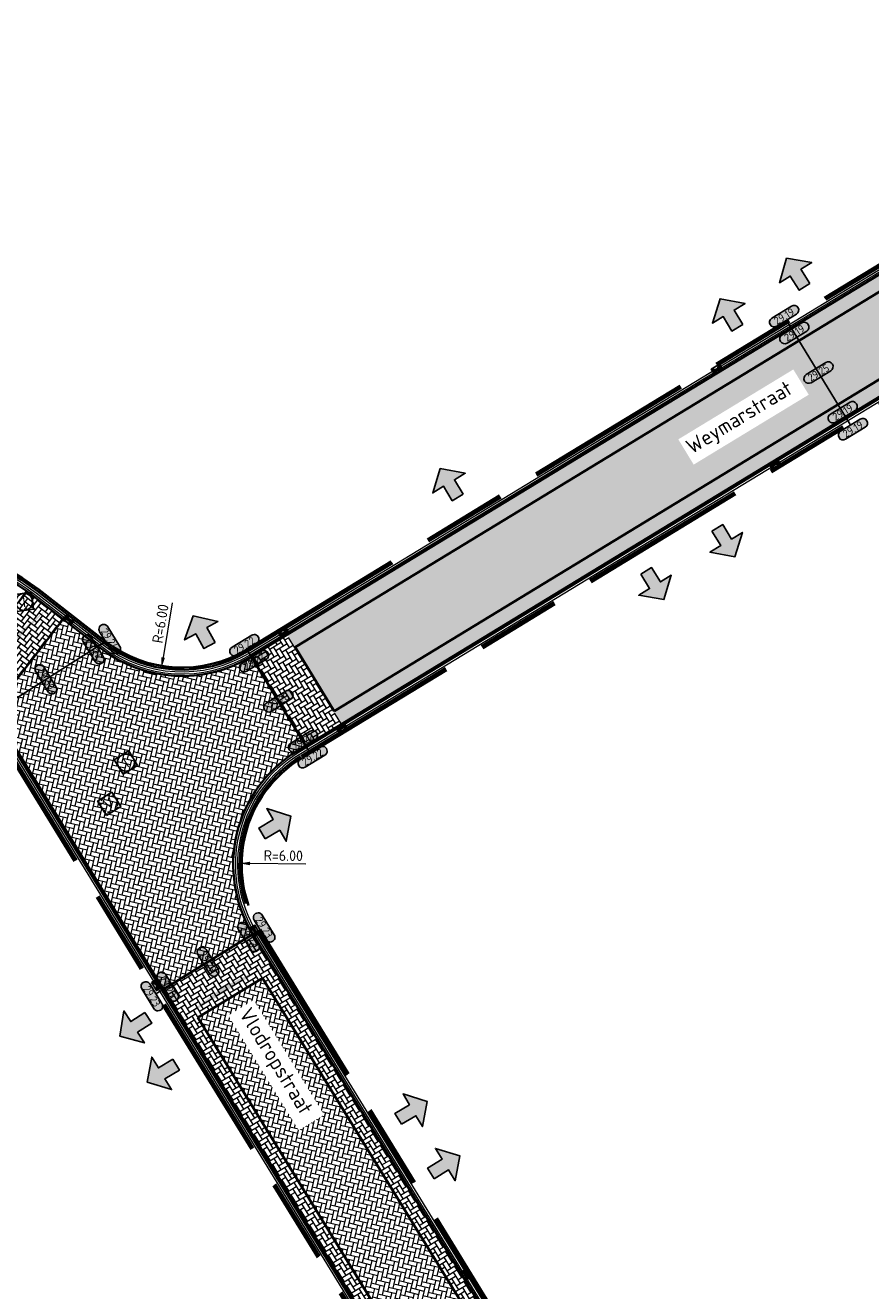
# Model space of a CAD drawing. Header units: metres. Extents: x 199937 to 201628, y 374508 to 375260.
# Tile 147 of 183: x 201363 to 201403, y 374922 to 374982. Entities that reach past the tile are written whole.
import ezdxf
from ezdxf.enums import TextEntityAlignment as Align

# ---------------------------------------------------------------- set-up
doc = ezdxf.new("R2010")
doc.units = ezdxf.units.M
doc.set_wipeout_variables(frame=1)
doc.linetypes.add('HIDDENX2', pattern=[0.75, 0.5, -0.25])
doc.linetypes.add('VH-OPSLUITBAND_100X200', pattern=[16, 8, -2, 4, -2])
doc.layers.add('000___INRIT-PIJL', color=252, linetype='Continuous')
for name, color, linetype, lineweight in [('B-WE-RI-VWA_RIOOLPUT_VALPUT-S', 20, 'Continuous', 25), ('N-WE-OG-HOOGTELIJN-G', 7, 'Continuous', 25), ('N-WE-RI-ITR_RIOOLPUT-S', 84, 'Continuous', 25), ('N-WE-RI-KOLK-S', 7, 'Continuous', 25), ('N-WE-VH-DWARSHELLING-S', 7, 'Continuous', 25), ('N-WE-VH-GOOT-G', 170, 'Continuous', 35), ('N-WE-VH-KANTOPSLUITING_OPSLUITBAND_100X200-G', 150, 'VH-OPSLUITBAND_100X200', 35), ('N-WE-VH-KANTVERHARDING_STREKLAAG-G', 60, 'Continuous', 18), ('N-WE-VH-VERHARDING_BETONSTRAATSTEEN-G', 252, 'Continuous', 35), ('X-XX-AL-HOOGTELABEL-S', 7, 'Continuous', 25), ('X-XX-AL-M-200', 7, 'Continuous', 18), ('X-XX-AL-T35', 50, 'Continuous', 35), ('X-XX-AL-VERWIJZING-GD', 7, 'Continuous', 25)]:
    doc.layers.add(name, color=color, linetype=linetype, lineweight=lineweight)
doc.layers.add('N-WE-VH-VERHARDING_BETONSTRAATSTEEN_HEIDE-A', color=7, linetype='Continuous', lineweight=0, true_color=0x986657)
doc.layers.add('N-WE-VH-VERHARDING_BETONSTRAATSTEEN_ROOD-A', color=7, linetype='Continuous', lineweight=0, true_color=0xa92c0a)
doc.layers.add('X-XX-AL-HULPLIJN-G', color=7, linetype='Continuous', lineweight=18, plot=False)
doc.styles.add('NLCS-ISO', font='NLCS-ISO.ttf')
doc.styles.add('NLCS-ISO-ANNOTATIEF-T18', font='NLCS-ISO.ttf', dxfattribs={"height": 1.8})
doc.styles.add('NLCS-ISO-M200-T25', font='NLCS-ISO.ttf', dxfattribs={"height": 0.5})
doc.styles.add('NLCS-ISO-M200-T35', font='NLCS-ISO.ttf', dxfattribs={"height": 0.7000000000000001})
doc.dimstyles.new('NLCS-M200-T25-PIJL_L2_H1', dxfattribs={"dimscale": 0.2, "dimtxt": 2.5, "dimasz": 2.5, "dimexe": 2, "dimexo": 2, "dimgap": 0.7, "dimtad": 1, "dimzin": 0, "dimdsep": 46, "dimtxsty": 'NLCS-ISO-M200-T25', "dimcen": 0, "dimdle": 2, "dimclrd": 256, "dimclre": 256, "dimclrt": 256, "dimadec": 1, "dimazin": 0, "dimtfac": 1, "dimtdec": 3, "dimtofl": 0, "dimtmove": 0, "dimatfit": 3, "dimfxl": 2, "dimfxlon": 1, "dimtfillclr": 256, "dimtolj": 1, "dimtzin": 0, "dimlwd": -1, "dimlwe": -1, "dimarcsym": 0})
pattern_1 = [(346.52007266, (0, 0), (0.2531668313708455, 0.1552628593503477), [0.6299999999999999, -0.21]), (256.52007266, (0.09790397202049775, 0.4084296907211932), (0.2531668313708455, 0.1552628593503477), [0.6299999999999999, -0.21])]
pattern_2 = [(121.30305146, (0, 0), (-0.2885391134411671, 0.07032197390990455), [0.63, -0.21]), (31.30305145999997, (-0.3588610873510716, -0.2182171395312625), (-0.2885391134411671, 0.07032197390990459), [0.63, -0.21])]
pattern_3 = [(31.52007266, (201370.9369018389, 374934.5747585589), (0.06922856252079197, 0.2888034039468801), [0.63, -0.21]), (301.52007266, (201370.7173269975, 374934.9327905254), (0.06922856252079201, 0.2888034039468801), [0.63, -0.21])]

# ---------------------------------------------------------------- blocks, each defined once
blk = doc.blocks.new('inrit')
h = blk.add_hatch(color=256)
h.dxf.hatch_style = 1
h.paths.add_polyline_path([(0.3000000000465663, 1), (-0.300000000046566, 1), (-0.3000000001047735, 1.799999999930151), (-0.900000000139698, 1.799999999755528), (-2.328301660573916e-10, 2.599999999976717), (0.9000000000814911, 1.799999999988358), (0.2999999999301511, 1.799999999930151)])
at = {"color": 3, "flags": 128}
blk.add_lwpolyline([(0.3000000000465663, 1), (-0.300000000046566, 1), (-0.3000000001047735, 1.799999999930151), (-0.900000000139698, 1.799999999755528), (-2.328301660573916e-10, 2.599999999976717), (0.9000000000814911, 1.799999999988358), (0.2999999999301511, 1.799999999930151), (0.3000000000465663, 1)], dxfattribs=at)
blk = doc.blocks.new('*U283')
h = blk.add_hatch(color=253)
h.dxf.hatch_style = 1
edge = h.paths.add_edge_path()
edge.add_line((2.726055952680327, 1.132202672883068), (-2.726055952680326, 1.132202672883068))
edge.add_arc((-2.726055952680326, 0), 1.132202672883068, 90, 270)
edge.add_line((-2.726055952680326, -1.132202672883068), (2.726055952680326, -1.132202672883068))
edge.add_arc((2.726055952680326, 3.697785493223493e-32), 1.132202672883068, 270, 450)
blk.add_lwpolyline([(2.726055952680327, 1.132202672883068), (-2.726055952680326, 1.132202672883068, 0.9999999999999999), (-2.726055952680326, -1.132202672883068), (2.726055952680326, -1.132202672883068, 0.9999999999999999)], format="xyb", close=True)
at = {"style": 'NLCS-ISO-ANNOTATIEF-T18'}
blk.add_attdef('HGT', text='', height=1.8, dxfattribs=at).set_placement((-0.002853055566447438, -0.0004570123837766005), align=Align.MIDDLE_CENTER)
blk = doc.blocks.new('SRI-PUT_INSPECTIE-SO')
at = {"lineweight": -3, "flags": 128}
blk.add_lwpolyline([(-1.999999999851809, -2.000000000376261), (2.000000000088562, -2.000000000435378), (2.000000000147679, 1.999999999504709), (-2.00000000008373, 1.999999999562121)], close=True, dxfattribs=at)
at = {"lineweight": -3, "ltscale": 1.5}
blk.add_circle((0, -7.105427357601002e-14), 1.999999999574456, dxfattribs=at)
at = {"ltscale": 0.1, "style": 'NLCS-ISO'}
blk.add_text('I', height=2.5, dxfattribs=at).set_placement((-0.002795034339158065, -0.007140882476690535), align=Align.MIDDLE_CENTER)
blk = doc.blocks.new('SRI-PUT_VALPUT-SO')
at = {"lineweight": -3, "flags": 128}
blk.add_lwpolyline([(-1.999999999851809, -2.00000000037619), (2.000000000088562, -2.000000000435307), (2.000000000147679, 1.99999999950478), (-2.00000000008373, 1.999999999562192)], close=True, dxfattribs=at)
at = {"linetype": 'HIDDENX2', "lineweight": -3, "ltscale": 0.25}
blk.add_circle((0, 0), 1.999999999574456, dxfattribs=at)
at = {"ltscale": 0.1, "style": 'NLCS-ISO'}
blk.add_text('V', height=2.5, dxfattribs=at).set_placement((-0.002795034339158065, -0.007140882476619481), align=Align.MIDDLE_CENTER)
blk = doc.blocks.new('*U410')
blk.add_solid([(0, 0), (2.490453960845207, 0.25), (4.980907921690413, 0)])
blk = doc.blocks.new('*D525')
at = {"layer": 'Defpoints', "color": 0, "transparency": 16777216}
for p in [(201372.91143629, 374941.876998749), (201378.9110770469, 374941.8113421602)]:
    blk.add_point(p, dxfattribs=at)
at = {"layer": 'X-XX-AL-M-200', "transparency": 16777216}
blk.add_line((201376.0412488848, 374941.8427478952), (201373.411406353, 374941.8715273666), dxfattribs=at)
blk.add_solid([(201373.4123182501, 374941.9548557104), (201373.410494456, 374941.7881990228), (201372.91143629, 374941.876998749)], dxfattribs=at)
at = {"layer": 'X-XX-AL-M-200', "transparency": 16777216, "insert": (201374.9805803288, 374942.2443785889), "char_height": 0.5, "attachment_point": 5, "rotation": 359.3730132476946, "style": 'NLCS-ISO-M200-T25', "bg_fill": 3, "box_fill_scale": 1.1, "bg_fill_color": 256, "bg_fill_true_color": 13158600, "bg_fill_transparency": 0}
blk.add_mtext('\\A1;R=6.00', dxfattribs=at)
blk = doc.blocks.new('*D526')
at = {"layer": 'Defpoints', "color": 0, "transparency": 16777216}
for p in [(201370.1882895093, 374957.045278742), (201369.2156644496, 374951.1246368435)]:
    blk.add_point(p, dxfattribs=at)
at = {"layer": 'X-XX-AL-M-200', "transparency": 16777216}
blk.add_line((201369.7230505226, 374954.2132383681), (201369.2967165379, 374951.6180236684), dxfattribs=at)
blk.add_solid([(201369.2144854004, 374951.6315323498), (201369.3789476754, 374951.604514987), (201369.2156644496, 374951.1246368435)], dxfattribs=at)
at = {"layer": 'X-XX-AL-M-200', "transparency": 16777216, "insert": (201369.165567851, 374953.2255450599), "char_height": 0.5, "attachment_point": 5, "rotation": 80.67094869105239, "style": 'NLCS-ISO-M200-T25', "bg_fill": 3, "box_fill_scale": 1.1, "bg_fill_color": 256, "bg_fill_true_color": 13158600, "bg_fill_transparency": 0}
blk.add_mtext('\\A1;R=6.00', dxfattribs=at)
blk = doc.blocks.new('*U566')
blk.add_solid([(0, 0), (2.589555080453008, -0.25), (5.179110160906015, 0)])
blk = doc.blocks.new('*U567')
blk.add_solid([(0, 0), (2.474053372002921, 0.25), (4.948106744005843, 0)])
blk = doc.blocks.new('N-SRI-KOLK_STRAAT_450X300-SO')
h = blk.add_hatch(color=256)
h.dxf.hatch_style = 1
h.paths.add_polyline_path([(-7.127631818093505e-14, 0.7499999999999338), (-1.125000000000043, 1.49999999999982), (-1.125000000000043, 4.75175454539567e-14)])
h.paths.add_polyline_path([(1.1249999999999, 4.75175454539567e-14), (1.1249999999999, 1.49999999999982), (-7.122080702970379e-14, 0.7499999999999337)])
for p, q in [((-1.125000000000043, 4.75175454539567e-14), (1.1249999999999, 1.49999999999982)), ((1.1249999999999, 4.75175454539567e-14), (-1.125000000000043, 1.49999999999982))]:
    blk.add_line(p, q)
at = {"flags": 128}
blk.add_lwpolyline([(-1.125000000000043, 4.75175454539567e-14), (1.1249999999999, 4.75175454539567e-14), (1.1249999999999, 1.49999999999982), (-1.125000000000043, 1.49999999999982)], close=True, dxfattribs=at)

msp = doc.modelspace()

# ---------------------------------------------------------------- hatches: boundary and pattern name
at = {"layer": 'N-WE-VH-VERHARDING_BETONSTRAATSTEEN_HEIDE-A', "true_color": 0x986657}
h = msp.add_hatch(dxfattribs=at)
h.set_pattern_fill('AVH-HEI_BSS_KEIFRMT_KEPER-SO', color=25, scale=2, angle=121.30305146, pattern_type=2)
h.set_pattern_definition(pattern_2)
edge = h.paths.add_edge_path()
edge.add_line((201405.096258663, 374970.1066668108), (201420.4182765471, 374979.4273053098))
edge.add_line((201420.4182765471, 374979.4273053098), (201420.0515101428, 374980.0235290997))
edge.add_arc((200266.3365637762, 376859.3458728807), 2205.200818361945, 301.07989216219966, 301.5457408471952, ccw=False)
edge.add_line((201404.7335388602, 374970.7053627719), (201375.1731500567, 374952.7046376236))
edge.add_line((201375.1731500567, 374952.7046376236), (201375.5372227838, 374952.1067655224))
edge.add_line((201375.5372227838, 374952.1067655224), (201405.096258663, 374970.1066668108))
h = msp.add_hatch(dxfattribs=at)
h.set_pattern_fill('AVH-HEI_BSS_KEIFRMT_KEPER-SO', color=25, scale=2, angle=121.30305146, pattern_type=2)
h.set_pattern_definition(pattern_2)
h.paths.add_polyline_path([(201422.6397766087, 374975.8159843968), (201422.5795322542, 374975.9139189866), (201422.2730066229, 374976.412214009), (201377.3826069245, 374949.0763169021), (201377.7466796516, 374948.4784448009)])
h = msp.add_hatch(dxfattribs=at)
h.set_pattern_fill('AVH-HEI_BSS_KEIFRMT_KEPER-SO', color=25, scale=2, angle=52.40931219, pattern_type=2)
h.set_pattern_definition([(52.40931219, (0, 0), (-0.03829820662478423, 0.2945050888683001), [0.63, -0.21]), (322.40931219, (-0.3328032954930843, 0.2562068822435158), (-0.03829820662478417, 0.2945050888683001), [0.63, -0.21])])
h.paths.add_polyline_path([(201364.5626640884, 374953.4354105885), (201363.1644794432, 374954.5196119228, 0.008955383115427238), (201362.8287572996, 374954.770445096), (201359.8437620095, 374950.6223282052, -0.08142778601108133), (201361.2039862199, 374949.1040639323)])
h = msp.add_hatch(dxfattribs=at)
h.set_pattern_fill('AVH-HEI_BSS_KEIFRMT_KEPER-SO', color=25, scale=2, angle=121.30305146, pattern_type=2)
h.set_pattern_definition(pattern_2)
h.paths.add_polyline_path([(201375.1731500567, 374952.7046376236), (201373.4649440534, 374951.6644298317), (201376.0384736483, 374947.438237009), (201377.7466796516, 374948.4784448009)])
h = msp.add_hatch(dxfattribs=at)
h.set_pattern_fill('AVH-HEI_BSS_KEIFRMT_KEPER-SO', color=25, scale=2, angle=31.52007266, pattern_type=2)
h.set_pattern_definition(pattern_3)
h.paths.add_polyline_path([(201374.5861920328, 374936.8128054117), (201373.5405975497, 374938.5177195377), (201369.2945874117, 374935.9137146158), (201370.3401818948, 374934.2088004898)])
h = msp.add_hatch(dxfattribs=at)
h.set_pattern_fill('AVH-HEI_BSS_KEIFRMT_KEPER-SO', color=25, scale=2, angle=31.52007266, pattern_type=2)
h.set_pattern_definition(pattern_3)
h.paths.add_polyline_path([(201384.2607581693, 374919.6988049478), (201384.8574781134, 374920.0647630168), (201374.5861920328, 374936.8128054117), (201373.9894720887, 374936.4468473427)])
h = msp.add_hatch(dxfattribs=at)
h.set_pattern_fill('AVH-HEI_BSS_KEIFRMT_KEPER-SO', color=25, scale=2, angle=31.52007266, pattern_type=2)
h.set_pattern_definition(pattern_3)
h.paths.add_polyline_path([(201380.6114679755, 374917.460758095), (201381.2081879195, 374917.8267161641), (201370.9369018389, 374934.5747585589), (201370.3401818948, 374934.2088004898)])
at = {"layer": 'N-WE-VH-VERHARDING_BETONSTRAATSTEEN_ROOD-A'}
h = msp.add_hatch(dxfattribs=at)
h.set_pattern_fill('AVH-ROO_BSS_KEIFRMT_KEPER-SO', color=36, scale=2, angle=76.30305146, pattern_type=2)
h.set_pattern_definition([(76.30305146, (201375.5372227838, 374952.1067655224), (-0.1543028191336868, 0.2537531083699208), [0.63, -0.21]), (346.3030514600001, (201375.1291668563, 374952.2062158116), (-0.1543028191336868, 0.2537531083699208), [0.63, -0.21])])
h.paths.add_polyline_path([(201422.2730066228, 374976.4122140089), (201422.2651611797, 374976.4249677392), (201420.4182765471, 374979.4273053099, -0.002032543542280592), (201405.096258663, 374970.1066668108), (201375.5372227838, 374952.1067655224), (201377.3826069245, 374949.0763169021)])
h = msp.add_hatch(dxfattribs=at)
h.set_pattern_fill('AVH-ROO_BSS_KEIFRMT_KEPER-SO', color=36, scale=2, angle=-13.47992734, pattern_type=2)
h.set_pattern_definition(pattern_1)
edge = h.paths.add_edge_path()
edge.add_line((201375.6344225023, 374947.1921910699), (201376.0384736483, 374947.438237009))
edge.add_line((201376.0384736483, 374947.438237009), (201373.4649440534, 374951.6644298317))
edge.add_arc((201370.1882895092, 374957.0452787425), 6.300000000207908, 232.20874715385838, 301.339220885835, ccw=False)
edge.add_line((201366.327735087, 374952.0667127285), (201364.5626640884, 374953.4354105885))
edge.add_line((201364.5626640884, 374953.4354105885), (201361.2039862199, 374949.1040639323))
edge.add_arc((201355.8933983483, 374945.714718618), 6.300000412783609, 31.52007270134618, 32.54700128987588, ccw=False)
edge.add_line((201361.2638781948, 374949.008341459), (201369.2945874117, 374935.9137146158))
edge.add_line((201369.2945874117, 374935.9137146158), (201373.5405975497, 374938.5177195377))
edge.add_arc((201378.9110770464, 374941.8113421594), 6.299999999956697, 121.3392208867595, 211.5200726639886, ccw=False)
h = msp.add_hatch(dxfattribs=at)
h.set_pattern_fill('AVH-ROO_BSS_KEIFRMT_KEPER-SO', color=36, scale=2, angle=-13.47992734, pattern_type=2)
h.set_pattern_definition(pattern_1)
edge = h.paths.add_edge_path()
edge.add_line((201373.9894720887, 374936.4468473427), (201370.9369018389, 374934.5747585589))
edge.add_line((201370.9369018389, 374934.5747585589), (201381.2980457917, 374917.6801966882))
edge.add_arc((201375.403561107, 374913.8733922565), 7.016887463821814, -7.815267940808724, 32.85537719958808, ccw=False)
edge.add_line((201382.3552731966, 374912.9192388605), (201385.7809102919, 374912.4475446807))
edge.add_arc((201374.87152229, 374913.9476566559), 11.01204261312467, 352.1705568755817, 390.5942156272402)
edge.add_line((201384.3506160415, 374919.5522854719), (201373.9894720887, 374936.4468473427))

# ---------------------------------------------------------------- linework, layer by layer
at = {"layer": 'N-WE-OG-HOOGTELIJN-G'}
for points in [[(201398.8058994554, 374967.5640691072), (201401.795512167, 374962.6545938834)], [(201360.9228953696, 374948.7992225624), (201366.5728496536, 374952.382812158)], [(201373.8815803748, 374938.7268384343), (201368.9536045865, 374935.7045957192)]]:
    msp.add_lwpolyline(points, dxfattribs=at)
at = {"layer": 'N-WE-VH-GOOT-G'}
for points in [[(201285.4320660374, 374915.7147142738), (201349.8771315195, 374955.246826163, -0.3120263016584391), (201363.1644794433, 374954.5196119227), (201366.327735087, 374952.0667127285, 0.3111325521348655), (201373.4649440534, 374951.6644298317), (201404.7335388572, 374970.7053627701, 0.002146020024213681), (201420.9036144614, 374980.5469015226)], [(201423.4938883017, 374976.3360935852), (201375.6344225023, 374947.1921910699, 0.4151383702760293), (201373.5405975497, 374938.5177195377), (201384.8574781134, 374920.0647630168, -0.3576593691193), (201382.8331650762, 374905.3633693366), (201368.4019011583, 374891.9999619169, -0.05974647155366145), (201359.3957643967, 374885.1679133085), (201315.1316788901, 374858.0854970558)], [(201288.0313319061, 374911.477403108), (201352.599227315, 374951.0848617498, -0.4142434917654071), (201361.2638781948, 374949.008341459), (201380.7911837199, 374917.1677191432, -0.3576593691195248), (201379.7011690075, 374909.2515840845), (201364.9776101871, 374895.61751043, -0.06032962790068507), (201356.8386840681, 374889.4426368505), (201312.5321245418, 374862.3342706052, -0.4140189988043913), (201306.6215168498, 374863.7555903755), (201282.0133780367, 374903.915765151)]]:
    msp.add_lwpolyline(points, format="xyb", dxfattribs=at)
at = {"layer": 'N-WE-VH-KANTOPSLUITING_OPSLUITBAND_100X200-G'}
for points in [[(201284.370508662, 374915.5327913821), (201349.667977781, 374955.5877876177, -0.3120263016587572), (201363.4095940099, 374954.8357113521), (201366.5728496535, 374952.3828121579, 0.3111325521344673), (201373.2569024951, 374952.0060710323), (201404.5262704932, 374971.0474748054, 0.002146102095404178), (201420.6940337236, 374980.887600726, 0.002032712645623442)], [(201284.4227970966, 374915.4475510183), (201349.7202662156, 374955.502547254, -0.3120263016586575), (201363.3483153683, 374954.7566864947), (201366.5115710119, 374952.3037873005, 0.3111325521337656), (201373.3089128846, 374951.9206607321), (201404.5780875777, 374970.9619467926, 0.0021460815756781), (201420.7464289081, 374980.8024259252, 0.002032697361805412)], [(201423.6510754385, 374976.0805666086), (201375.7904536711, 374946.9359601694, 0.415138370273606), (201373.7963346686, 374938.6745587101), (201385.1132152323, 374920.2216021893, -0.3576593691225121), (201383.0369967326, 374905.1432496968), (201368.6080773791, 374891.782013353, -0.05971429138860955), (201359.5498501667, 374884.9104913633), (201342.544321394, 374874.5058897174)], [(201423.7034711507, 374975.9953909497), (201375.8424640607, 374946.8505498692, 0.4151383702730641), (201373.8815803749, 374938.7268384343), (201385.1984609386, 374920.2738819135, -0.3576593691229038), (201383.1049406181, 374905.0698764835), (201368.6768011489, 374891.7093623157, -0.05970363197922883), (201359.6012138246, 374884.8246851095), (201342.5965114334, 374874.4205890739)], [(201306.8773147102, 374863.9123304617), (201281.746708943, 374904.925164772, -0.4140701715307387), (201282.4062593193, 374907.6749059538), (201352.756092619, 374950.8291406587, -0.4142434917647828), (201361.0081410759, 374948.8515022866), (201380.535446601, 374917.0108799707, -0.3576593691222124), (201379.4973373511, 374909.4717037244), (201364.771292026, 374895.8353275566, -0.0603680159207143), (201356.6847486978, 374889.7001508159), (201312.3755544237, 374862.5901725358, -0.4140189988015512), (201306.8773147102, 374863.9123304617)]]:
    msp.add_lwpolyline(points, format="xyb", dxfattribs=at)
msp.add_lwpolyline([(201306.9625806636, 374863.9645771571), (201281.8319748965, 374904.9774114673, -0.4140701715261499), (201282.4585477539, 374907.5896655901), (201352.8083810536, 374950.7439002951, -0.4142434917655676), (201360.9228953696, 374948.7992225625), (201380.4502008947, 374916.9586002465, -0.3576593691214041), (201379.4293934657, 374909.5450769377), (201364.7025173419, 374895.9079314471, -0.06038090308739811), (201356.6334389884, 374889.7859900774), (201312.3233643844, 374862.6754731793, -0.4140189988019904)], format="xyb", close=True, dxfattribs=at)
at = {"layer": 'N-WE-VH-KANTVERHARDING_STREKLAAG-G'}
for points in [[(201285.3274891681, 374915.8851950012), (201349.7725546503, 374955.4173068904, -0.3120263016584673), (201363.2870367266, 374954.6776616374), (201366.4502923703, 374952.2247624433, 0.3111325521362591), (201373.3609232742, 374951.8352504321), (201404.6299046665, 374970.8764187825, 0.002146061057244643), (201420.7988240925, 374980.7172511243)], [(201285.3797776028, 374915.7999546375), (201349.8248430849, 374955.3320665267, -0.3120263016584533), (201363.2257580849, 374954.5986367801), (201366.3890137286, 374952.1457375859, 0.3111325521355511), (201373.4129336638, 374951.7498401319), (201404.6817217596, 374970.790890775, 0.002146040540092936), (201420.851219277, 374980.6320763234)], [(201423.546284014, 374976.2509179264), (201375.6864328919, 374947.1067807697, 0.4151383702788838), (201373.625843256, 374938.5699992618), (201384.9427238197, 374920.117042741, -0.3576593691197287), (201382.9011089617, 374905.2899961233), (201368.4706273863, 374891.927313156, -0.05973571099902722), (201359.44712545, 374885.0821054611), (201315.2347997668, 374858.0313949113)], [(201423.5986797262, 374976.1657422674), (201375.7384432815, 374947.0213704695, 0.4151383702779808), (201373.7110889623, 374938.622278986), (201385.027969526, 374920.1693224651, -0.357659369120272), (201382.9690528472, 374905.2166229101), (201368.5393527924, 374891.8546636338, -0.05972498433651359), (201359.4984873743, 374884.9962981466), (201315.2869898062, 374857.9460942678)], [(201288.0836203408, 374911.3921627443), (201352.6515157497, 374950.9996213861, -0.4142434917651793), (201361.1786324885, 374948.9560617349), (201380.7059380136, 374917.115439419, -0.357659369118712), (201379.6332251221, 374909.3249572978), (201364.9088384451, 374895.6901170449, -0.06034237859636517), (201356.7873712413, 374889.5284742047), (201312.4799345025, 374862.4195712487, -0.414018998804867), (201306.7067828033, 374863.8078370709), (201282.0986439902, 374903.9680118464)], [(201288.1359087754, 374911.3069223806), (201352.7038041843, 374950.9143810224, -0.4142434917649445), (201361.0933867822, 374948.9037820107), (201380.6206923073, 374917.0631596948, -0.3576593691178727), (201379.5652812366, 374909.3983305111), (201364.8400657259, 374895.7627227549, -0.0603551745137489), (201356.73605945, 374889.6143121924), (201312.4277444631, 374862.5048718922, -0.4140189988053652), (201306.7920487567, 374863.8600837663), (201282.1839099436, 374904.0202585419)]]:
    msp.add_lwpolyline(points, format="xyb", dxfattribs=at)
at = {"layer": 'N-WE-VH-VERHARDING_BETONSTRAATSTEEN-G'}
for points in [[(201375.5372227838, 374952.1067655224), (201405.096258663, 374970.1066668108, 0.002032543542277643), (201420.4182765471, 374979.4273053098)], [(201375.5372227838, 374952.1067655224), (201405.096258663, 374970.1066668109, 0.002032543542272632), (201420.4182765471, 374979.4273053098, 0.002032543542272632)], [(201329.2728999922, 374867.5582750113), (201359.0362616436, 374885.7685833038, 0.05982275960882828), (201367.9207943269, 374892.508481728), (201382.357557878, 374905.8769818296, 0.3576593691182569), (201384.2607581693, 374919.6988049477), (201373.9894720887, 374936.4468473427)], [(201370.9369018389, 374934.5747585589), (201381.387903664, 374917.5336772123, -0.3576593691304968), (201380.1767762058, 374908.7379715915), (201365.4589853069, 374895.1092390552, -0.06024161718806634), (201357.1979025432, 374888.8417929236), (201327.4040227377, 374870.6128125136)]]:
    msp.add_lwpolyline(points, format="xyb", dxfattribs=at)
for points in [[(201422.2730066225, 374976.4122140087), (201377.3826069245, 374949.0763169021)], [(201361.2039862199, 374949.1040639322), (201364.5626640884, 374953.4354105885)], [(201373.4649440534, 374951.6644298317), (201376.0384736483, 374947.438237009)], [(201375.5372227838, 374952.1067655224), (201377.3826069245, 374949.0763169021)], [(201373.5405975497, 374938.5177195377), (201369.2945874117, 374935.9137146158)], [(201373.9894720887, 374936.4468473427), (201370.9369018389, 374934.5747585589)]]:
    msp.add_lwpolyline(points, dxfattribs=at)
at = {"layer": 'X-XX-AL-HULPLIJN-G'}
msp.add_lwpolyline([(201359.8437620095, 374950.6223282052), (201362.8287572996, 374954.7704450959)], dxfattribs=at)
at = {"layer": 'X-XX-AL-VERWIJZING-GD'}
msp.add_lwpolyline([(201373.2569024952, 374952.0060710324), (201376.2465152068, 374947.0965958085)], dxfattribs=at)

# ---------------------------------------------------------------- block references
at = {"layer": '000___INRIT-PIJL'}
for p, rotation in [((201400.1767365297, 374968.3178839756, 29.18764012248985), 32.17723304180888), ((201396.9738819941, 374966.371215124, 29.20207964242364), 30.82141206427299), ((201383.7450100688, 374958.3356906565, 29.23045816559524), 30.94489554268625), ((201394.9925419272, 374958.6095112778), 211.466512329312), ((201391.6225773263, 374956.5768924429), 211.6070002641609), ((201371.9708749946, 374951.316196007), 28.93046242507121), ((201373.1119999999, 374942.7749999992), 300.9164137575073), ((201369.4400963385, 374935.1026160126), 122.6476111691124), ((201370.7634533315, 374932.8703113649, 29.24445279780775), 121.2484825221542), ((201379.5552937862, 374929.2715234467, 29.22856529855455), 300.7003142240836), ((201381.1134967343, 374926.6733553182), 301.6313678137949)]:
    msp.add_blockref('inrit', p, dxfattribs=dict(at, rotation=rotation))
at = {"layer": 'B-WE-RI-VWA_RIOOLPUT_VALPUT-S', "xscale": 0.2, "yscale": 0.2, "zscale": 0.2, "rotation": 31.48422615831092}
msp.add_blockref('SRI-PUT_VALPUT-SO', (201366.7399924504, 374944.6956779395, 29.30431969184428), dxfattribs=at)
at = {"layer": 'N-WE-RI-ITR_RIOOLPUT-S', "xscale": 0.2, "yscale": 0.2, "zscale": 0.2}
for p, rotation in [((201362.7180718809, 374954.2548841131), 7.357934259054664), ((201367.5354948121, 374946.6467629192), 31.65561476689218)]:
    msp.add_blockref('SRI-PUT_INSPECTIE-SO', p, dxfattribs=dict(at, rotation=rotation))
at = {"layer": 'N-WE-RI-KOLK-S', "xscale": 0.2, "yscale": 0.2, "zscale": 0.2}
for p, rotation in [((201395.4220084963, 374965.3863752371), 211.3392208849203), ((201398.3076004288, 374960.6477206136), 31.3392208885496), ((201364.9299431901, 374953.5302368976), 142.2087471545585), ((201374.9235364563, 374952.9038817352), 211.3392208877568), ((201377.8091283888, 374948.1652271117), 31.33922088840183), ((201373.7487062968, 374938.7535769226), 119.4875846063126), ((201368.8603974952, 374936.0478550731), 301.520072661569), ((201383.730064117, 374922.4769257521), 121.5200726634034)]:
    msp.add_blockref('N-SRI-KOLK_STRAAT_450X300-SO', p, dxfattribs=dict(at, rotation=rotation))
at = {"layer": 'N-WE-VH-DWARSHELLING-S'}
for name, p, rotation in [('*U566', (201363.8547527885, 374953.9843497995), 226.3392208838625), ('*U567', (201375.1287602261, 374952.6776065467), 301.339220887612), ('*U410', (201370.1500018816, 374934.5189021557), 31.52007266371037)]:
    msp.add_blockref(name, p, dxfattribs=dict(at, rotation=rotation))
at = {"layer": 'X-XX-AL-HOOGTELABEL-S', "xscale": 0.2, "yscale": 0.2, "zscale": 0.2}
for p, rotation, values in [((201398.6743617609, 374967.7800773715), 31.33922088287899, {'HGT': '29.19'}), ((201399.1593643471, 374966.9836169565), 31.339220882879, {'HGT': '29.19'}), ((201400.3007058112, 374965.1093314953), 31.33922088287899, {'HGT': '29.25'}), ((201401.4446634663, 374963.2307497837), 31.33922088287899, {'HGT': '29.19'}), ((201401.9310934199, 374962.4319453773), 31.33922088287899, {'HGT': '29.19'}), ((201365.9862413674, 374952.0107448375), 301.5200726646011, {'HGT': '29.24'}), ((201366.7690219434, 374952.4960722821), 301.5200726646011, {'HGT': '29.24'}), ((201373.1385002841, 374952.1990897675), 31.52592738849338, {'HGT': '29.22'}), ((201373.5980106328, 374951.4459108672), 31.52592738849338, {'HGT': '29.22'}), ((201363.7478725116, 374950.5910173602), 301.5200726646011, {'HGT': '29.30'}), ((201374.751708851, 374949.5513334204), 31.52592738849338, {'HGT': '29.28'}), ((201375.9094375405, 374947.6501372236), 31.52592738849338, {'HGT': '29.22'}), ((201376.3649174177, 374946.9035770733), 31.52592738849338, {'HGT': '29.22'}), ((201374.0746112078, 374938.8452209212), 301.520072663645, {'HGT': '29.23'}), ((201373.3343042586, 374938.3912034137), 301.520072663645, {'HGT': '29.23'}), ((201371.4175924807, 374937.2157170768), 301.520072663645, {'HGT': '29.29'}), ((201369.5036044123, 374936.041901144), 301.520072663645, {'HGT': '29.23'}), ((201368.7605737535, 374935.5862132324), 301.520072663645, {'HGT': '29.23'})]:
    msp.add_blockref('*U283', p, dxfattribs=dict(at, rotation=rotation)).add_auto_attribs(values)

# ---------------------------------------------------------------- next in the draw order: dimensions: what is measured, and where the dimension line sits
at = {"layer": 'X-XX-AL-M-200'}
for center, mpoint, picture, middle in [((201370.1882895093, 374957.045278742), (201369.2156644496, 374951.1246368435), '*D526', (201369.5504095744, 374953.1623244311)), ((201378.9110770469, 374941.8113421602), (201372.91143629, 374941.876998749), '*D525', (201374.9763126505, 374941.8544019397))]:
    dim = msp.add_radius_dim(center=center, mpoint=mpoint, dimstyle='NLCS-M200-T25-PIJL_L2_H1', override={"dimpost": 'R=<>', "dimtfill": 1}, dxfattribs=at)
    dim.commit()
    dim.dimension.update_dxf_attribs({"geometry": picture, "text_midpoint": middle, "dimtype": 164})

# ---------------------------------------------------------------- next in the draw order: wipeouts: each hides what was drawn before it
for points in [[(201394.39583140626, 374960.7532138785), (201399.83873415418, 374964.0625506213), (201399.1114073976, 374965.25879298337), (201393.6685046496, 374961.94945624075)], [(201372.3816054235, 374934.67415220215), (201375.7118238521, 374929.24400071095), (201376.90526374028, 374929.97591684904), (201373.57504531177, 374935.4060683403)]]:
    msp.add_wipeout(points).dxf.layer = 'X-XX-AL-T35'

# ---------------------------------------------------------------- next in the draw order: texts
at = {"layer": 'X-XX-AL-T35', "style": 'NLCS-ISO-M200-T35'}
for s, height, rotation, p in [('Weymarstraat', 0.7000000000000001, 31.30000000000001, (201394.3089805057, 374961.2329084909)), ('Vlodropstraat', 0.7, 301.5200726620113, (201372.8609629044, 374934.7628449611))]:
    msp.add_text(s, height=height, rotation=rotation, dxfattribs=at).set_placement(p)

doc.saveas('drawing.dxf')
